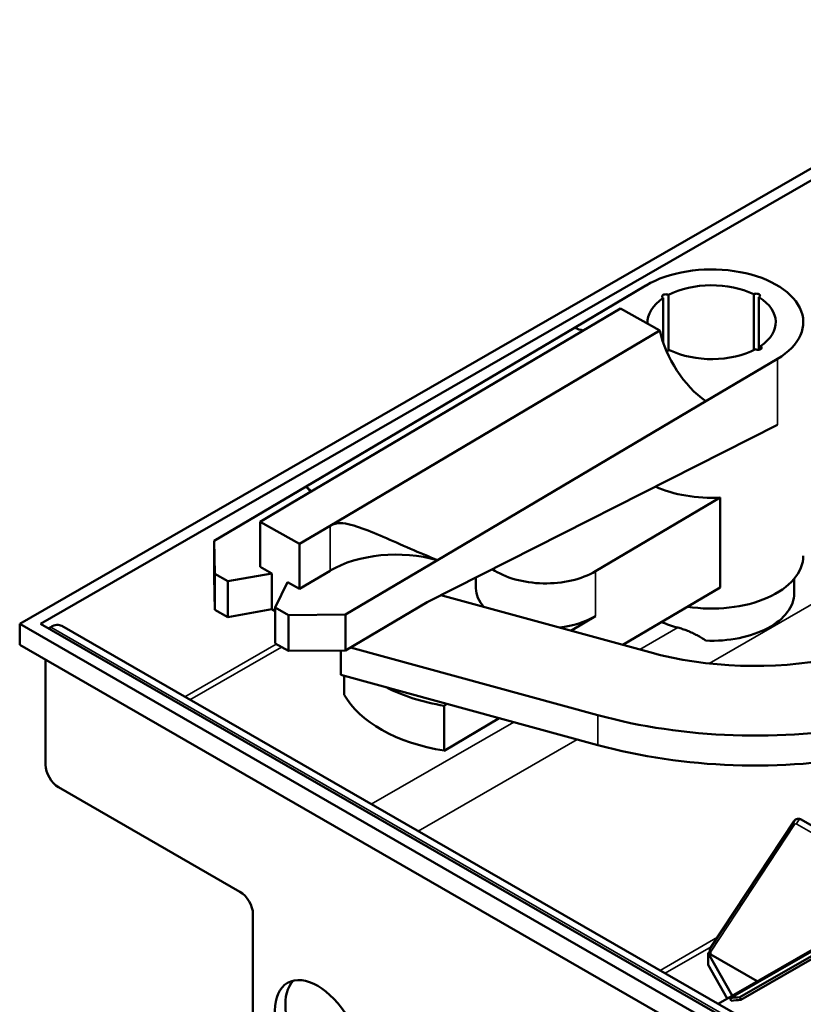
# Model space of a CAD drawing. Header units: millimetres. Extents: x 0 to 594, y 0 to 840.
# Tile 5 of 9: x 464 to 507, y 363 to 417. Entities that reach past the tile are written whole.
import ezdxf

# ---------------------------------------------------------------- set-up
doc = ezdxf.new("R2010")
doc.units = ezdxf.units.MM
doc.header["$LTSCALE"] = 2
doc.layers.add('Etroit visible (ISO)', color=7, linetype='Continuous', lineweight=35)
doc.layers.add('Visible (ISO)', color=7, linetype='Continuous', lineweight=50)

msp = doc.modelspace()

# ---------------------------------------------------------------- linework, layer by layer
at = {"layer": 'Etroit visible (ISO)'}
for p, q in [((531.269, 398.52), (501.716, 381.502)), ((505.436, 394.524), (505.436, 398.121)), ((481.031, 389.019), (481.031, 386.566)), ((495.511, 384.081), (495.511, 386.533)), ((505.53, 360.607), (465.79, 383.491)), ((497.931, 382.26), (500.01, 383.457)), ((473.097, 379.687), (478.085, 382.559)), ((478.372, 382.398), (473.381, 379.524)), ((495.64, 378.679), (495.64, 377.044)), ((483.28, 373.823), (491.052, 378.299)), ((494.51, 377.353), (485.831, 372.355)), ((501.822, 365.79), (506.373, 372.711)), ((506.497, 372.724), (507.892, 371.921)), ((499.034, 364.751), (502.178, 366.562)), ((501.833, 366.037), (499.317, 364.588)), ((501.804, 365.616), (501.804, 365.721))]:
    msp.add_line(p, q, dxfattribs=at)
for centre, major_axis, ratio, start_param, end_param in [((506.638, 372.806), (0.1, 0.173), 0.578093, 0, 2.354261), ((506.515, 372.792), (-0.167, 0.11), 0.783432, 0, 1.194932), ((506.497, 372.561), (-0.1, 0.173), 0.578093, 5.499721, 6.566543), ((501.963, 365.872), (-0.167, 0.11), 0.783432, 0, 1.194932), ((501.946, 365.803), (-0.2, 0), 0.575862, 0, 0.785398), ((501.946, 365.64), (-0.1, 0.173), 0.578093, 0.283358, 0.787332)]:
    msp.add_ellipse(centre, major_axis=major_axis, ratio=ratio, start_param=start_param, end_param=end_param, dxfattribs=at)
at = {"layer": 'Visible (ISO)'}
for p, q in [((464.093, 383.656), (521.369, 416.639)), ((465.225, 383.656), (521.369, 415.988)), ((498.269, 402.137), (494.364, 399.825)), ((499.488, 398.578), (499.488, 401.614)), ((504.146, 398.606), (504.146, 401.651)), ((504.433, 398.623), (504.433, 401.491)), ((499.209, 399.015), (499.209, 401.449)), ((496.873, 400.872), (478.881, 390.224)), ((496.873, 400.872), (499.023, 399.668)), ((494.364, 399.825), (479.72, 391.158)), ((499.023, 399.668), (481.031, 389.019)), ((504.514, 398.649), (504.514, 398.82)), ((501.531, 395.809), (505.436, 398.121)), ((486.887, 387.142), (501.531, 395.809)), ((505.436, 394.524), (486.329, 384.85)), ((479.72, 391.158), (474.699, 388.186)), ((478.881, 390.224), (477.207, 389.233)), ((502.31, 390.558), (495.511, 386.533)), ((502.31, 390.558), (502.31, 385.652)), ((477.207, 389.233), (477.207, 386.781)), ((477.207, 389.233), (479.357, 388.029)), ((481.031, 389.019), (479.357, 388.029)), ((474.699, 388.186), (474.741, 386.395)), ((474.699, 388.186), (474.699, 386.224)), ((479.357, 385.576), (479.357, 388.029)), ((481.866, 384.17), (486.887, 387.142)), ((475.458, 385.993), (477.852, 386.419)), ((477.852, 386.419), (477.207, 386.781)), ((477.852, 386.419), (477.852, 384.457)), ((481.031, 386.566), (479.357, 385.576)), ((474.699, 386.224), (474.741, 384.433)), ((474.741, 386.395), (475.458, 385.993)), ((474.741, 386.395), (474.741, 384.433)), ((475.458, 385.993), (475.458, 384.031)), ((478.712, 385.937), (478.038, 384.547)), ((479.357, 385.576), (478.712, 385.937)), ((488.987, 385.607), (488.987, 386.196)), ((506.353, 385.331), (506.353, 386.12)), ((497.006, 382.513), (502.31, 385.652)), ((481.866, 382.208), (486.329, 384.85)), ((498.471, 382.112), (487.076, 385.228)), ((474.741, 384.433), (475.458, 384.031)), ((475.458, 384.031), (477.852, 384.457)), ((477.852, 384.457), (478.038, 384.353)), ((478.038, 384.547), (478.755, 384.146)), ((478.038, 384.547), (478.038, 382.585)), ((478.755, 384.146), (481.866, 384.17)), ((478.755, 384.146), (478.755, 382.184)), ((481.866, 384.17), (481.866, 382.208)), ((495.511, 384.081), (494.172, 383.288)), ((464.093, 382.512), (464.093, 383.656)), ((504.398, 360.446), (464.093, 383.656)), ((504.964, 360.772), (465.225, 383.656)), ((465.79, 383.491), (465.651, 383.411)), ((506.129, 360.666), (466.389, 383.55)), ((464.093, 382.512), (504.398, 359.301)), ((478.038, 382.585), (478.755, 382.184)), ((478.755, 382.184), (481.866, 382.208)), ((481.618, 382.206), (481.618, 380.878)), ((482.14, 382.37), (495.64, 378.679)), ((465.508, 375.968), (465.508, 381.697)), ((481.618, 380.878), (495.64, 377.044)), ((481.807, 379.793), (481.807, 380.826)), ((487.419, 379.292), (487.254, 379.194)), ((487.254, 376.741), (487.254, 379.194)), ((487.254, 376.741), (490.254, 378.517)), ((476.114, 369.043), (466.215, 374.743)), ((508.227, 372.122), (506.738, 372.979)), ((506.347, 372.902), (501.796, 365.981)), ((515.584, 370.56), (502.856, 363.23)), ((516.125, 370.615), (503.397, 363.285)), ((516.178, 370.469), (503.45, 363.139)), ((514.492, 370.004), (502.202, 362.927)), ((476.821, 352.611), (476.821, 367.818)), ((501.746, 365.745), (501.663, 365.697)), ((501.663, 365.043), (501.663, 365.697)), ((501.663, 365.697), (502.973, 363.371)), ((501.746, 365.803), (501.746, 365.697)), ((504.338, 364.157), (501.804, 365.616)), ((501.663, 365.043), (502.695, 363.21)), ((502.918, 363.085), (502.856, 363.23)), ((503.397, 363.285), (503.45, 363.139))]:
    msp.add_line(p, q, dxfattribs=at)
at = {"layer": 'Visible (ISO)', "flags": 128}
for points in [[(479.72, 391.158), (479.734, 391.145), (479.749, 391.133), (479.763, 391.12), (479.777, 391.108), (479.79, 391.096), (479.804, 391.084), (479.817, 391.072), (479.831, 391.061), (479.844, 391.049), (479.856, 391.038), (479.869, 391.027), (479.881, 391.016), (479.893, 391.005), (479.905, 390.994), (479.917, 390.983), (479.928, 390.973), (479.94, 390.962), (479.951, 390.952), (479.962, 390.942), (479.972, 390.932), (479.983, 390.923), (479.993, 390.913), (480.003, 390.904), (480.013, 390.894)], [(481.031, 389.019), (481.168, 389.087), (481.306, 389.131), (481.445, 389.154), (481.585, 389.161), (481.727, 389.154), (481.872, 389.136), (482.019, 389.107), (482.169, 389.071), (482.321, 389.029), (482.476, 388.981), (482.632, 388.928), (482.79, 388.871), (482.949, 388.812), (483.108, 388.751), (483.266, 388.687), (483.425, 388.623), (483.59, 388.554), (483.759, 388.483), (483.932, 388.41), (484.109, 388.333), (484.29, 388.255), (484.473, 388.176), (484.658, 388.095), (484.845, 388.013), (485.033, 387.93), (485.222, 387.848), (485.412, 387.765), (485.6, 387.683), (485.788, 387.602), (485.974, 387.522), (486.158, 387.444), (486.339, 387.367), (486.52, 387.291), (486.704, 387.216), (486.887, 387.142)], [(501.525, 382.747), (501.472, 382.785), (501.418, 382.822), (501.361, 382.86), (501.304, 382.896), (501.245, 382.933), (501.184, 382.968), (501.122, 383.004), (501.06, 383.038), (500.996, 383.072), (500.932, 383.105), (500.866, 383.137), (500.8, 383.168), (500.734, 383.199), (500.667, 383.228), (500.601, 383.257), (500.534, 383.284), (500.467, 383.31), (500.4, 383.335), (500.334, 383.359), (500.267, 383.381), (500.202, 383.402), (500.137, 383.422), (500.073, 383.441), (500.01, 383.457)], [(506.738, 372.979), (506.697, 372.999), (506.651, 373.015), (506.601, 373.024), (506.545, 373.023), (506.488, 373.011), (506.432, 372.985), (506.384, 372.947), (506.347, 372.902)], [(501.796, 365.981), (501.772, 365.936), (501.757, 365.89), (501.748, 365.846), (501.746, 365.803)]]:
    msp.add_lwpolyline(points, dxfattribs=at)
at = {"layer": 'Visible (ISO)'}
for centre, major_axis, ratio, start_param, end_param in [((501.853, 400.129), (5, 0), 0.575862, 5.511479, 8.653072), ((501.853, 400.129), (3.5, 0), 0.575862, 0.856241, 2.312736), ((499.344, 401.534), (-0.2, 0), 0.575862, 3.912107, 7.110851), ((504.294, 401.573), (0.2, 0), 0.575862, 5.482904, 8.681647), ((501.853, 400.129), (3.5, 0), 0.575862, 5.576322, 7.025125), ((501.853, 400.129), (-3.5, 0), 0.575862, 5.56863, 6.326639), ((493.971, 403.465), (2.148, -3.63), 0.585954, 5.623301, 5.786858), ((501.925, 399.008), (2.148, -3.63), 0.585954, 4.206049, 5.36226), ((504.38, 398.734), (0.2, 0), 0.575862, 3.9198, 7.118543), ((499.412, 398.684), (-0.2, 0), 0.575862, 1.413577, 2.398462), ((501.853, 400.129), (-3.5, 0), 0.575862, 0.856241, 2.320428), ((475.267, 389.796), (5.041, 0), 0.575862, 0.375693, 0.488362), ((501.853, 393.425), (5, 0), 0.575862, 4.050515, 4.803996), ((484.644, 384.542), (-5.041, 0), 0.575862, 4.251411, 5.511479), ((501.853, 387.375), (5, 0), 0.575862, 4.44452, 6.283185), ((492.787, 388.059), (-3.8, 0), 0.575862, 0.700509, 2.369886), ((492.787, 385.607), (-3.8, 0), 0.575862, 0, 0.485487), ((501.853, 385.331), (4.5, 0), 0.575862, 4.639452, 6.283185), ((492.787, 385.607), (3.8, 0), 0.575862, 4.911096, 5.511479), ((501.853, 385.822), (-4.5, 0), 0.575862, 0.917786, 1.148907), ((465.79, 382.51), (0.599, 1.04), 0.578093, 0, 0.783464), ((504.219, 389.083), (-13.4, 0), 0.575862, 1.127495, 1.89544), ((489.44, 383.626), (-8, 0), 0.575862, 0.837016, 1.294054), ((489.44, 381.173), (-8, 0), 0.575862, 0.304126, 1.294054), ((504.219, 389.083), (20, 0), 0.575862, 4.269088, 5.037033), ((504.219, 387.448), (20, 0), 0.575862, 4.269088, 5.037033), ((466.215, 375.561), (-0.499, 0.867), 0.578093, 0.787332, 2.358128), ((476.114, 368.225), (-0.499, 0.867), 0.578093, 3.928925, 5.499721), ((501.946, 365.697), (-0.2, 0), 0.575862, 0, 0.785398), ((480.923, 361.529), (-1.647, 2.86), 0.578093, 0.171935, 2.969657), ((506.754, 354.008), (-5.07, 8.804), 0.578093, 5.985944, 6.07321), ((506.754, 354.008), (-4.99, 8.666), 0.578093, 5.985944, 6.07321)]:
    msp.add_ellipse(centre, major_axis=major_axis, ratio=ratio, start_param=start_param, end_param=end_param, dxfattribs=at)
msp.add_ellipse((480.357, 361.204), major_axis=(-1.647, 2.86), ratio=0.578093, dxfattribs=at)

doc.saveas('drawing.dxf')
